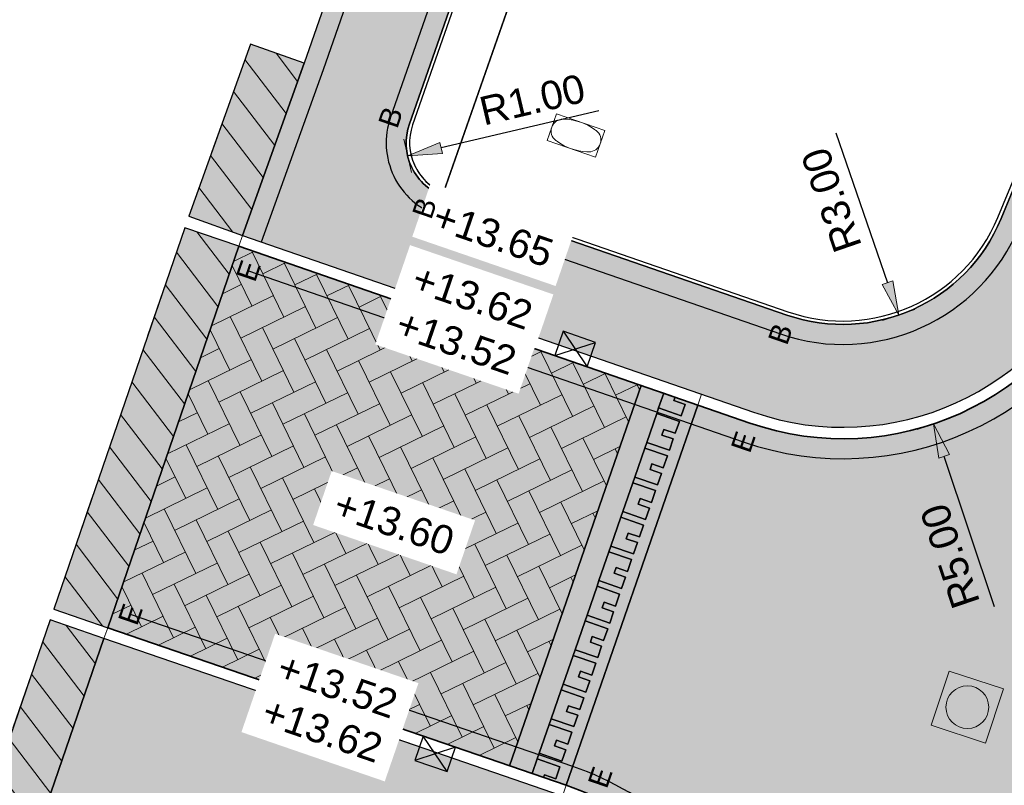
# Model space of a CAD drawing. Header units: metres. Extents: x 131295 to 132236, y 397710 to 398702.
# Tile 88 of 127: x 131598 to 131615, y 398306 to 398319. Entities that reach past the tile are written whole.
import ezdxf
from ezdxf.enums import TextEntityAlignment as Align

# ---------------------------------------------------------------- set-up
doc = ezdxf.new("R2010")
doc.units = ezdxf.units.M
doc.linetypes.add('AL-MATERIAALS', pattern=[2, 1, -1])
doc.layers.get('Defpoints').update_dxf_attribs({"color": 128})
for name, color, linetype, lineweight in [('N-IE-te stellen putdeksel', 190, 'Continuous', 18), ('N-IE-tegel straatpot brandkraan', 190, 'Continuous', 18), ('N-KO-opsluitband 60x200mm', 2, 'Continuous', 25), ('N-KO-opsluitband achterkant', 8, 'Continuous', 5), ('N-KO-tekst banden', 1, 'Continuous', 18), ('N-KO-trottoirband 180-200x250mm', 3, 'Continuous', 35), ('N-KO-trottoirband achterkant', 8, 'Continuous', 5), ('N-RI-trottoirkolk', 7, 'Continuous', 25), ("N-VH-arcering 'MAT' grijs 254", 254, 'Continuous', 18), ('N-VH-arcering herstraten', 1, 'Continuous', 18), ('N-VH-arcering SBS KF keperverband', 8, 'Continuous', 5), ('X-AL-maatvoering', 1, 'Continuous', 18), ('X-AL-materiaalscheiding', 1, 'AL-MATERIAALS', 18), ('X-AL-planhoogte', 190, 'Continuous', 25), ('X-AL-sinusdrempel grijs', 252, 'Continuous', 25), ('X-AL-sinusdrempel wit', 255, 'Continuous', 25), ('X-AL-sinusdrempel zwart', 250, 'Continuous', 25)]:
    doc.layers.add(name, color=color, linetype=linetype, lineweight=lineweight)
doc.layers.add("N-VH-arcering 'MAT' kleur 1 (heiderood)", color=7, linetype='Continuous', lineweight=18, true_color=0xd98c8c)
for name, color, linetype, plot in [('X-AL-contourlijnen', 30, 'Continuous', False), ('X-AL-hulplijn bandenlijnnummers', 30, 'Continuous', False), ('X-AL-hulplijn hoogtetekst', 190, 'Continuous', False)]:
    doc.layers.add(name, color=color, linetype=linetype, plot=plot)
doc.styles.add('CS Annotative', font='arial.ttf')
doc.dimstyles.new('CS Annotative', dxfattribs={"dimtxt": 2.5, "dimasz": 3, "dimexe": 0.18, "dimexo": 0.0625, "dimgap": 1, "dimtad": 1, "dimzin": 0, "dimdsep": 46, "dimtxsty": 'CS Annotative', "dimblk": 'CS Dimensionpijl', "dimcen": 0, "dimse1": 1, "dimse2": 1, "dimclrd": 256, "dimclre": 256, "dimclrt": 2, "dimadec": 0, "dimazin": 0, "dimtm": 1e-09, "dimtfac": 1, "dimtofl": 0, "dimtmove": 1, "dimatfit": 3, "dimfxl": 1, "dimtfillclr": 256, "dimtolj": 1, "dimtzin": 0, "dimarcsym": 0})
pattern_1 = [(307.33, (0, 0), (0.3975780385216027, 0.3032024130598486), [])]

# ---------------------------------------------------------------- blocks, each defined once
blk = doc.blocks.new('*U77')
for p, q in [((-0.636850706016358, 2.628102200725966), (1.408924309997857, -0.5147157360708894)), ((-1.408924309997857, 0.5147157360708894), (2.180997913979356, 1.598670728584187))]:
    blk.add_line(p, q)
blk.add_lwpolyline([(-1.408924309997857, 0.5147157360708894), (1.408924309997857, -0.5147157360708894), (2.180997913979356, 1.598670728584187), (-0.636850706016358, 2.628102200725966)], close=True)
blk = doc.blocks.new('*U78')
for p, q in [((0.641832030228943, -2.626890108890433), (-1.409897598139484, 0.5120437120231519)), ((1.409897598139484, -0.5120437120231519), (-2.177963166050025, -1.602802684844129))]:
    blk.add_line(p, q)
blk.add_lwpolyline([(1.409897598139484, -0.5120437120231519), (-1.409897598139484, 0.5120437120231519), (-2.177963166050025, -1.602802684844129), (0.641832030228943, -2.626890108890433)], close=True)
blk = doc.blocks.new('CS Dimensionpijl')
h = blk.add_hatch(color=256)
h.dxf.hatch_style = 1
h.paths.add_polyline_path([(-1, -0.1666666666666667), (0, 0), (-1, 0.1666666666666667)])
at = {"flags": 128}
blk.add_lwpolyline([(0, 0.5), (0, -0.5)], dxfattribs=at)
blk.add_lwpolyline([(-1, -0.1666666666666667), (0, 0), (-1, 0.1666666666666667)], close=True, dxfattribs=at)
blk = doc.blocks.new('*D192')
at = {"layer": 'Defpoints', "color": 0, "transparency": 16777216}
for p in [(131606.9682650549, 398317.2290511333), (131605.994899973, 398316.9997905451)]:
    blk.add_point(p, dxfattribs=at)
at = {"layer": 'X-AL-maatvoering', "lineweight": -2, "transparency": 16777216}
blk.add_line((131608.3677292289, 398317.5586725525), (131605.6055539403, 398316.9080863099), dxfattribs=at)
at = {"layer": 'X-AL-maatvoering', "lineweight": -2, "transparency": 16777216, "xscale": 0.6000000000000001, "yscale": 0.6000000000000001, "zscale": 0.6000000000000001, "rotation": 193.2535434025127}
blk.add_blockref('CS Dimensionpijl', (131605.0215348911, 398316.770529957), dxfattribs=at)
at = {"layer": 'X-AL-maatvoering', "color": 2, "transparency": 16777216, "insert": (131607.20453327, 398317.7524451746), "char_height": 0.5, "attachment_point": 5, "rotation": 13.253543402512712, "style": 'CS Annotative'}
blk.add_mtext('\\A1;R1.00', dxfattribs=at)
blk = doc.blocks.new('*D302')
at = {"layer": 'Defpoints', "color": 0, "transparency": 16777216}
for p in [(131612.646464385, 398316.8166850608), (131614.2303709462, 398312.0741920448)]:
    blk.add_point(p, dxfattribs=at)
at = {"layer": 'X-AL-maatvoering', "lineweight": -2, "transparency": 16777216}
blk.add_line((131615.2996915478, 398308.8724593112), (131614.4204397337, 398311.505092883), dxfattribs=at)
at = {"layer": 'X-AL-maatvoering', "lineweight": -2, "transparency": 16777216, "xscale": 0.6000000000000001, "yscale": 0.6000000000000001, "zscale": 0.6000000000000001, "rotation": 108.4683835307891}
blk.add_blockref('CS Dimensionpijl', (131614.2303709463, 398312.0741920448), dxfattribs=at)
at = {"layer": 'X-AL-maatvoering', "color": 2, "transparency": 16777216, "insert": (131614.5232614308, 398309.7600002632), "char_height": 0.5, "attachment_point": 5, "rotation": 108.46838353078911, "style": 'CS Annotative'}
blk.add_mtext('\\A1;R5.00', dxfattribs=at)
blk = doc.blocks.new('*D303')
at = {"layer": 'Defpoints', "color": 0, "transparency": 16777216}
for p in [(131612.6442358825, 398316.8174553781), (131613.6230529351, 398313.9816279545)]:
    blk.add_point(p, dxfattribs=at)
at = {"layer": 'X-AL-maatvoering', "lineweight": -2, "transparency": 16777216}
blk.add_line((131612.5216945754, 398317.1724818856), (131613.4272895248, 398314.5487934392), dxfattribs=at)
at = {"layer": 'X-AL-maatvoering', "lineweight": -2, "transparency": 16777216, "xscale": 0.6000000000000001, "yscale": 0.6000000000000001, "zscale": 0.6000000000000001, "rotation": 289.0426778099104}
blk.add_blockref('CS Dimensionpijl', (131613.6230529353, 398313.9816279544), dxfattribs=at)
at = {"layer": 'X-AL-maatvoering', "color": 2, "transparency": 16777216, "insert": (131612.4460778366, 398315.9956173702), "char_height": 0.5, "attachment_point": 5, "rotation": 109.04267780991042, "style": 'CS Annotative'}
blk.add_mtext('\\A1;R3.00', dxfattribs=at)
blk = doc.blocks.new('*U593')
blk.add_lwpolyline([(-0.5058229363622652, -0.08649435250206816), (0.3444334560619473, -0.3803991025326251), (0.5058226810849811, 0.08649440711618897), (-0.3444337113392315, 0.3803991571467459)], close=True)
at = {"extrusion": (0, 0, -1)}
for centre, radius, start, end in [((0.2307471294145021, 0.079761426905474), 0.2056664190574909, 306.635441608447, 91.50157754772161), ((0.3039711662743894, -2.713612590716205), 2.999999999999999, 91.50157754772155, 92.17646565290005), ((-0.2307471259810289, -0.0797614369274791), 0.2056664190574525, 126.6354548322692, 271.5015907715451), ((1.436691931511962, -2.322069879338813), 2.999999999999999, 125.960558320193, 126.6354548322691), ((-1.436691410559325, 2.322070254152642), 3, 305.9605409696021, 306.635441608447), ((-0.2256504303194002, 0.6527990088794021), 0.9376986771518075, 272.1764830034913, 305.9605409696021), ((-0.3039718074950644, 2.713612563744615), 2.999999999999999, 271.5015907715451, 272.1764830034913)]:
    blk.add_arc(centre, radius, start, end, dxfattribs=at)
blk.add_arc((-0.2256504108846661, -0.652798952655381), 0.9376986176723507, 54.03944167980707, 87.82353434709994)
blk = doc.blocks.new('CS te stellen put(deksel)')
at = {"flags": 128}
blk.add_lwpolyline([(-0.5, -0.5), (0.5, -0.5), (0.5, 0.5), (-0.5000000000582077, 0.5), (-0.5, -0.5)], close=True, dxfattribs=at)
blk.add_circle((0.0001273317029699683, 0.0003214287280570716), 0.3749999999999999)

msp = doc.modelspace()

# ---------------------------------------------------------------- hatches: boundary and pattern name
at = {"layer": "N-VH-arcering 'MAT' grijs 254"}
h = msp.add_hatch(color=256, dxfattribs=at)
h.dxf.hatch_style = 1
edge = h.paths.add_edge_path()
edge.add_line((131619.8561252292, 398359.8974519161), (131619.8558766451, 398359.8975373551))
edge.add_line((131619.8558766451, 398359.8975373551), (131621.0225637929, 398363.3032464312))
edge.add_line((131621.0225637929, 398363.3032464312), (131626.7798186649, 398380.2522337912))
edge.add_line((131626.7798186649, 398380.2522337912), (131627.957000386, 398383.7177809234))
edge.add_line((131627.957000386, 398383.7177809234), (131633.8754669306, 398401.1413650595))
edge.add_arc((131634.8223315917, 398400.8197327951), 0.9999999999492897, 70.9935067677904, 161.2383339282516, ccw=False)
edge.add_line((131635.148006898, 398401.7652144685), (131643.3379881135, 398398.9441395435))
edge.add_arc((131643.0123128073, 398397.9986578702), 0.9999999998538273, -18.968002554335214, 70.99350677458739, ccw=False)
edge.add_line((131643.9580130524, 398397.6736178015), (131642.9637126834, 398394.780712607))
edge.add_line((131642.9637126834, 398394.780712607), (131644.3822630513, 398394.2931525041))
edge.add_arc((131644.4797750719, 398394.5768625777), 0.2999999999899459, 251.0319974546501, 341.0319974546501)
edge.add_line((131644.7634851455, 398394.4793505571), (131645.7908390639, 398397.4684246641))
edge.add_arc((131641.2514778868, 398399.0286169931), 4.799999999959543, 341.0319974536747, 430.9951092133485)
edge.add_line((131642.8145924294, 398403.5669727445), (131633.5364040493, 398406.7625951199))
edge.add_line((131633.5364040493, 398406.7625951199), (131632.5232284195, 398403.6896577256))
edge.add_line((131632.5232284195, 398403.6896577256), (131615.90815768, 398354.7759601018))
edge.add_line((131615.90815768, 398354.7759601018), (131603.209008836, 398318.3928728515))
edge.add_line((131603.209008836, 398318.3928728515), (131602.1260561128, 398315.3745583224))
edge.add_line((131602.1260561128, 398315.3745583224), (131611.0783100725, 398312.2800682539))
edge.add_arc((131612.646464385, 398316.8166850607), 4.799999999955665, 250.931471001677, 337.6709640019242)
edge.add_line((131617.0865474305, 398314.9930451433), (131619.0552392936, 398319.7862914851))
edge.add_arc((131600.7398967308, 398327.3088061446), 19.79999999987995, 337.6709640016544, 341.0319974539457)
edge.add_line((131619.4647615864, 398320.8730127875), (131620.2392119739, 398323.1262670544))
edge.add_line((131620.2392119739, 398323.1262670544), (131619.6717918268, 398323.3212910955))
edge.add_line((131619.6717918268, 398323.3212910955), (131619.7367998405, 398323.5104311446))
edge.add_line((131619.7367998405, 398323.5104311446), (131620.2243599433, 398324.9289815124))
edge.add_line((131620.2243599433, 398324.9289815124), (131620.289367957, 398325.1181215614))
edge.add_line((131620.289367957, 398325.1181215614), (131620.8567879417, 398324.9230975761))
edge.add_line((131620.8567879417, 398324.9230975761), (131621.0355601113, 398325.4432325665))
edge.add_arc((131620.7518500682, 398325.5407446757), 0.3000000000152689, 341.0319795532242, 431.0319974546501)
edge.add_line((131620.8493620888, 398325.8244547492), (131615.808779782, 398327.5569183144))
edge.add_line((131615.808779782, 398327.5569183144), (131609.4006315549, 398329.759418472))
edge.add_line((131609.4006315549, 398329.759418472), (131613.6517813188, 398341.9389711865))
edge.add_line((131613.6517813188, 398341.9389711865), (131614.8579768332, 398345.394723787))
edge.add_line((131614.8579768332, 398345.394723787), (131619.8561252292, 398359.8974519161))
edge = h.paths.add_edge_path(flags=16)
edge.add_line((131608.1134335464, 398326.0774237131), (131617.2173075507, 398322.9483943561))
edge.add_arc((131616.8922674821, 398322.0026941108), 1.000000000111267, -18.9680025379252, 71.03199745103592, ccw=False)
edge.add_line((131617.8379677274, 398321.6776540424), (131617.6976444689, 398321.2693851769))
edge.add_arc((131606.6577474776, 398324.9604378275), 11.64058397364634, 336.16956927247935, 341.51328063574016, ccw=False)
edge.add_line((131617.3059159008, 398320.2572788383), (131615.4160485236, 398315.6698253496))
edge.add_arc((131612.6442358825, 398316.8174553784), 3.000000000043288, 250.931471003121, 337.50868758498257, ccw=False)
edge.add_line((131611.6641394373, 398313.982069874), (131605.6682011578, 398316.0546620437))
edge.add_arc((131605.994899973, 398316.9997905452), 1.000000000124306, 160.7050349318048, 250.9314709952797, ccw=False)
edge.add_line((131605.0510699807, 398317.3302219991), (131608.1134335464, 398326.0774237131))
h = msp.add_hatch(color=256, dxfattribs=at)
h.dxf.hatch_style = 1
h.paths.add_polyline_path([(131603.209008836, 398318.3928728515), (131602.2662964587, 398318.7265076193), (131601.1848074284, 398315.7122725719), (131602.1260561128, 398315.3745583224)])
h = msp.add_hatch(color=256, dxfattribs=at)
h.dxf.hatch_style = 1
h.paths.add_polyline_path([(131599.7013820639, 398308.3168400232), (131598.7556358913, 398308.6417464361), (131597.5637739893, 398305.172443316), (131598.5095201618, 398304.8475369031)])
h = msp.add_hatch(color=256, dxfattribs=at)
h.dxf.hatch_style = 1
edge = h.paths.add_edge_path()
edge.add_line((131604.2964276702, 398306.7382348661), (131599.7013820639, 398308.3168400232))
edge.add_line((131599.7013820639, 398308.3168400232), (131598.5095201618, 398304.8475369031))
edge.add_line((131598.5095201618, 398304.8475369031), (131600.8592730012, 398304.0402909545))
edge.add_line((131600.8592730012, 398304.0402909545), (131601.9276817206, 398303.5853646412))
edge.add_line((131601.9276817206, 398303.5853646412), (131602.5092263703, 398303.1823472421))
edge.add_line((131602.5092263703, 398303.1823472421), (131602.9440610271, 398302.8810016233))
edge.add_line((131602.9440610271, 398302.8810016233), (131603.3288995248, 398302.5057060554))
edge.add_line((131603.3288995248, 398302.5057060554), (131603.7918423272, 398302.0542429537))
edge.add_line((131603.7918423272, 398302.0542429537), (131604.2989439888, 398300.9260825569))
edge.add_line((131604.2989439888, 398300.9260825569), (131604.6015121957, 398299.7532691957))
edge.add_line((131604.6015121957, 398299.7532691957), (131604.4016105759, 398298.339342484))
edge.add_line((131604.4016105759, 398298.339342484), (131604.3989014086, 398298.3281176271))
edge.add_line((131604.3989014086, 398298.3281176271), (131580.9204563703, 398230.4919083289))
edge.add_arc((131579.9754560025, 398230.8189775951), 1.000000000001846, 251.0015136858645, 340.9090119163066, ccw=False)
edge.add_line((131579.6499128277, 398229.8734504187), (131574.3583023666, 398231.6953416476))
edge.add_line((131574.3583023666, 398231.6953416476), (131573.771636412, 398229.9936296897))
edge.add_line((131573.771636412, 398229.9936296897), (131579.8578113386, 398227.8981714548))
edge.add_arc((131581.4204185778, 398232.4367019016), 4.800000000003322, 251.0015136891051, 340.9860701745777)
edge.add_line((131585.9585276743, 398230.8728714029), (131587.4947929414, 398235.3309884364))
edge.add_arc((131587.2111611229, 398235.4287278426), 0.2999999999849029, 340.9860701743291, 430.9860701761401)
edge.add_line((131587.3089005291, 398235.7123596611), (131585.7016535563, 398236.2662162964))
edge.add_line((131585.7016535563, 398236.2662162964), (131587.7668331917, 398242.2591998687))
edge.add_line((131587.7668331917, 398242.2591998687), (131586.1403843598, 398242.8221217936))
edge.add_line((131586.1403843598, 398242.8221217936), (131587.1612208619, 398245.7716220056))
edge.add_line((131587.1612208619, 398245.7716220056), (131588.7837028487, 398245.2100730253))
edge.add_line((131588.7837028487, 398245.2100730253), (131592.7845025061, 398256.8200686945))
edge.add_line((131592.7845025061, 398256.8200686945), (131591.1776277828, 398257.3762159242))
edge.add_line((131591.1776277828, 398257.3762159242), (131592.1253464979, 398260.114457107))
edge.add_line((131592.1253464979, 398260.114457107), (131593.5395382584, 398259.6249983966))
edge.add_line((131593.5395382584, 398259.6249983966), (131593.6828893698, 398260.0409916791))
edge.add_line((131593.6828893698, 398260.0409916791), (131593.9652386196, 398260.8603462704))
edge.add_arc((131613.2522022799, 398254.2140666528), 20.39999999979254, 155.9860701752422, 160.9860701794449, ccw=False)
edge.add_line((131594.6178927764, 398262.5160248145), (131597.3099115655, 398268.558444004))
edge.add_line((131597.3099115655, 398268.558444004), (131596.1397899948, 398268.9616674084))
edge.add_line((131596.1397899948, 398268.9616674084), (131596.798361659, 398270.8644767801))
edge.add_line((131596.798361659, 398270.8644767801), (131595.9478613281, 398271.1588391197))
edge.add_line((131595.9478613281, 398271.1588391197), (131596.9290691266, 398273.9938402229))
edge.add_line((131596.9290691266, 398273.9938402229), (131597.7795694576, 398273.6994778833))
edge.add_line((131597.7795694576, 398273.6994778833), (131599.3302566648, 398278.1798743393))
edge.add_line((131599.3302566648, 398278.1798743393), (131599.7227401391, 398279.3138758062))
edge.add_line((131599.7227401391, 398279.3138758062), (131600.9575696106, 398282.8816653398))
edge.add_line((131600.9575696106, 398282.8816653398), (131600.1070692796, 398283.1760276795))
edge.add_line((131600.1070692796, 398283.1760276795), (131601.0882770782, 398286.0110287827))
edge.add_line((131601.0882770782, 398286.0110287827), (131601.9387774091, 398285.7166664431))
edge.add_line((131601.9387774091, 398285.7166664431), (131602.9280215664, 398288.5748869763))
edge.add_line((131602.9280215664, 398288.5748869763), (131603.3205050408, 398289.7088884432))
edge.add_line((131603.3205050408, 398289.7088884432), (131605.069945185, 398294.7635412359))
edge.add_line((131605.069945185, 398294.7635412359), (131604.219444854, 398295.0579035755))
edge.add_line((131604.219444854, 398295.0579035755), (131606.351309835, 398301.2174954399))
edge.add_arc((131607.2963102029, 398300.8904261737), 1.000000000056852, 70.90901191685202, 160.9090119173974, ccw=False)
edge.add_line((131607.6233794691, 398301.8354265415), (131610.9632836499, 398300.6794693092))
edge.add_arc((131606.1751964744, 398301.0174355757), 4.799999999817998, 355.9624841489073, 417.0169130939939)
edge.add_arc((131606.1751959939, 398301.0174347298), 4.800000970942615, 57.01691377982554, 71.04461871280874)
edge.add_line((131607.7343886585, 398305.5571403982), (131604.2964276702, 398306.7382348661))
at = {"layer": "N-VH-arcering 'MAT' kleur 1 (heiderood)"}
h = msp.add_hatch(color=256, dxfattribs=at)
h.dxf.hatch_style = 1
edge = h.paths.add_edge_path()
edge.add_arc((131626.8266914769, 398311.8603260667), 4.999999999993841, 157.670963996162, 251.1402723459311, ccw=False)
edge.add_line((131622.2016049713, 398313.7599509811), (131617.5765184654, 398315.659575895))
edge.add_line((131617.5765184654, 398315.659575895), (131617.2715508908, 398314.9170601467))
edge.add_arc((131612.646464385, 398316.8166850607), 4.999999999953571, 250.9314710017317, 337.67096400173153, ccw=False)
edge.add_line((131611.0129703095, 398312.0910425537), (131610.1018070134, 398312.4060007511))
edge.add_line((131610.1018070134, 398312.4060007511), (131607.7997285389, 398305.7461664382))
edge.add_arc((131606.1751964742, 398301.0174355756), 4.999999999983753, -22.27249241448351, 71.04009485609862, ccw=False)
edge.add_line((131610.8021554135, 398299.1223759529), (131610.6598555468, 398298.7718452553))
edge.add_line((131610.6598555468, 398298.7718452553), (131615.2720974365, 398296.8443582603))
edge.add_line((131615.2720974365, 398296.8443582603), (131615.7638646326, 398298.0444903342))
edge.add_arc((131620.3905123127, 398296.148670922), 4.999999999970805, 70.98752159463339, 157.7180987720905, ccw=False)
edge.add_line((131622.0193826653, 398300.8759091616), (131622.9458746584, 398300.5566666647))
edge.add_line((131622.9458746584, 398300.5566666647), (131625.2104297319, 398307.1287620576))
h = msp.add_hatch(color=256, dxfattribs=at)
h.dxf.hatch_style = 1
h.paths.add_polyline_path([(131602.061047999, 398315.1854179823), (131601.1153018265, 398315.5103243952), (131598.8206171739, 398308.8308956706), (131599.7663633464, 398308.5059892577)])
h = msp.add_hatch(color=256, dxfattribs=at)
h.dxf.hatch_style = 1
h.paths.add_polyline_path([(131609.1094220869, 398312.749034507), (131602.061047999, 398315.1854179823), (131599.7663633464, 398308.5059892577), (131606.8066932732, 398306.0873187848)])
at = {"layer": 'N-VH-arcering herstraten'}
h = msp.add_hatch(dxfattribs=at)
h.set_pattern_fill('CS-HERSTRATEN', color=256, angle=262.33)
h.set_pattern_definition(pattern_1)
h.paths.add_polyline_path([(131603.209008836, 398318.3928728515), (131602.2662964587, 398318.7265076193), (131601.1848074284, 398315.7122725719), (131602.1260561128, 398315.3745583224)])
h = msp.add_hatch(dxfattribs=at)
h.set_pattern_fill('CS-HERSTRATEN', color=256, angle=262.33)
h.set_pattern_definition(pattern_1)
h.paths.add_polyline_path([(131602.061047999, 398315.1854179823), (131601.1153018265, 398315.5103243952), (131598.8206171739, 398308.8308956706), (131599.7663633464, 398308.5059892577)])
h = msp.add_hatch(dxfattribs=at)
h.set_pattern_fill('CS-HERSTRATEN', color=256, angle=262.33)
h.set_pattern_definition(pattern_1)
h.paths.add_polyline_path([(131599.7013820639, 398308.3168400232), (131598.7556358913, 398308.6417464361), (131597.5637739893, 398305.172443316), (131598.5095201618, 398304.8475369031)])
at = {"layer": 'N-VH-arcering SBS KF keperverband'}
h = msp.add_hatch(dxfattribs=at)
h.set_pattern_fill('CS-KF KEPERV', color=256, scale=20)
h.set_pattern_definition([(116.018774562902, (26375.62930064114, 79453.50666762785), (-0.5616727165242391, 0.1931935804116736), [1.26, -0.42]), (206.018774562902, (26375.44506107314, 79453.8841007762), (0.561672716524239, -0.1931935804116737), [1.26, -0.42])])
h.paths.add_polyline_path([(131609.1094220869, 398312.749034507), (131602.061047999, 398315.1854179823), (131599.7663633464, 398308.5059892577), (131606.8066932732, 398306.0873187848)])
at = {"layer": 'X-AL-sinusdrempel grijs'}
msp.add_hatch(color=256, dxfattribs=at).paths.add_polyline_path([(131608.7560552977, 398310.441168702), (131608.7903586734, 398310.5404071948), (131608.9651425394, 398311.046050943), (131608.999445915, 398311.1452894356), (131609.174229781, 398311.6509331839), (131609.2085331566, 398311.7501716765), (131609.3833170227, 398312.2558154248), (131609.4176203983, 398312.3550539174), (131609.5063760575, 398312.6118210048), (131609.109422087, 398312.7490345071), (131606.8066932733, 398306.0873187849), (131607.2039073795, 398305.9508578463), (131607.2924446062, 398306.2069930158), (131607.3267479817, 398306.3062315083), (131607.5015318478, 398306.8118752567), (131607.5358352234, 398306.9111137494), (131607.7106190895, 398307.4167574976), (131607.7449224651, 398307.5159959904), (131607.9197063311, 398308.0216397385), (131607.9540097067, 398308.1208782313), (131608.1287935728, 398308.6265219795), (131608.1630969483, 398308.7257604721), (131608.3378808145, 398309.2314042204), (131608.3721841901, 398309.3306427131), (131608.5469680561, 398309.8362864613), (131608.5812714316, 398309.9355249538)])
at = {"layer": 'X-AL-sinusdrempel wit'}
msp.add_hatch(color=256, dxfattribs=at).paths.add_polyline_path([(131610.1018070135, 398312.4060007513), (131609.7048530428, 398312.5432142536), (131609.6847041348, 398312.4849241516), (131609.8831811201, 398312.4163174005), (131609.8145743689, 398312.2178404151), (131609.4176203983, 398312.3550539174), (131609.3833170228, 398312.2558154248), (131609.7802709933, 398312.1186019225), (131609.7083972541, 398311.9106736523), (131609.5099202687, 398311.9792804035), (131609.4756168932, 398311.8800419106), (131609.6740938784, 398311.8114351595), (131609.6054871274, 398311.6129581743), (131609.2085331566, 398311.7501716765), (131609.1742297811, 398311.6509331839), (131609.5711837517, 398311.5137196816), (131609.4993100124, 398311.3057914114), (131609.3008330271, 398311.3743981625), (131609.2665296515, 398311.2751596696), (131609.4650066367, 398311.2065529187), (131609.3963998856, 398311.0080759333), (131608.999445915, 398311.1452894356), (131608.9651425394, 398311.046050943), (131609.36209651, 398310.9088374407), (131609.2902227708, 398310.7009091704), (131609.0917457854, 398310.7695159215), (131609.0574424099, 398310.6702774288), (131609.2559193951, 398310.6016706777), (131609.1873126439, 398310.4031936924), (131608.7903586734, 398310.5404071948), (131608.7560552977, 398310.441168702), (131609.1530092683, 398310.3039551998), (131609.0811355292, 398310.0960269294), (131608.8826585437, 398310.1646336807), (131608.8483551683, 398310.0653951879), (131609.0468321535, 398309.9967884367), (131608.9782254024, 398309.7983114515), (131608.5812714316, 398309.9355249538), (131608.5469680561, 398309.8362864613), (131608.9439220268, 398309.6990729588), (131608.8720482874, 398309.4911446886), (131608.6735713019, 398309.55975144), (131608.6392679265, 398309.4605129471), (131608.8377449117, 398309.3919061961), (131608.7691381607, 398309.1934292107), (131608.3721841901, 398309.3306427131), (131608.3378808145, 398309.2314042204), (131608.7348347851, 398309.0941907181), (131608.6629610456, 398308.8862624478), (131608.4644840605, 398308.9548691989), (131608.4301806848, 398308.8556307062), (131608.6286576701, 398308.7870239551), (131608.560050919, 398308.5885469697), (131608.1630969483, 398308.7257604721), (131608.1287935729, 398308.6265219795), (131608.5257475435, 398308.4893084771), (131608.453873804, 398308.2813802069), (131608.2553968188, 398308.3499869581), (131608.2210934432, 398308.2507484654), (131608.4195704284, 398308.1821417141), (131608.3509636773, 398307.9836647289), (131607.9540097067, 398308.1208782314), (131607.9197063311, 398308.0216397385), (131608.3166603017, 398307.8844262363), (131608.2447865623, 398307.6764979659), (131608.0463095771, 398307.7451047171), (131608.0120062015, 398307.6458662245), (131608.2104831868, 398307.5772594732), (131608.1418764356, 398307.378782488), (131607.7449224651, 398307.5159959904), (131607.7106190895, 398307.4167574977), (131608.1075730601, 398307.2795439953), (131608.0356993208, 398307.0716157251), (131607.8372223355, 398307.1402224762), (131607.8029189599, 398307.0409839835), (131608.0013959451, 398306.9723772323), (131607.932789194, 398306.773900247), (131607.5358352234, 398306.9111137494), (131607.5015318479, 398306.8118752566), (131607.8984858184, 398306.6746617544), (131607.8266120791, 398306.4667334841), (131607.6281350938, 398306.5353402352), (131607.5938317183, 398306.4361017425), (131607.7923087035, 398306.3674949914), (131607.7237019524, 398306.1690180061), (131607.3267479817, 398306.3062315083), (131607.2924446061, 398306.2069930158), (131607.6893985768, 398306.0697795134), (131607.6175248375, 398305.8618512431), (131607.4190478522, 398305.9304579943), (131607.4025144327, 398305.8826273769), (131607.799728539, 398305.7461664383)])
at = {"layer": 'X-AL-sinusdrempel zwart'}
for points in [[(131609.8831811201, 398312.4163174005), (131609.6847041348, 398312.4849241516), (131609.7048530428, 398312.5432142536), (131609.5063760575, 398312.6118210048), (131609.4176203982, 398312.3550539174), (131609.8145743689, 398312.2178404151)], [(131609.6054871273, 398311.6129581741), (131609.6740938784, 398311.8114351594), (131609.4756168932, 398311.8800419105), (131609.5099202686, 398311.9792804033), (131609.708397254, 398311.9106736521), (131609.7802709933, 398312.1186019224), (131609.3833170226, 398312.2558154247), (131609.2085331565, 398311.7501716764)], [(131609.3963998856, 398311.0080759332), (131609.4650066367, 398311.2065529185), (131609.2665296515, 398311.2751596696), (131609.300833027, 398311.3743981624), (131609.4993100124, 398311.3057914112), (131609.5711837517, 398311.5137196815), (131609.174229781, 398311.6509331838), (131608.9994459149, 398311.1452894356)], [(131609.1873126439, 398310.4031936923), (131609.255919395, 398310.6016706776), (131609.0574424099, 398310.6702774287), (131609.0917457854, 398310.7695159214), (131609.2902227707, 398310.7009091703), (131609.3620965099, 398310.9088374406), (131608.9651425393, 398311.0460509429), (131608.7903586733, 398310.5404071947)], [(131608.9782254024, 398309.7983114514), (131609.0468321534, 398309.9967884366), (131608.8483551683, 398310.0653951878), (131608.8826585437, 398310.1646336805), (131609.0811355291, 398310.0960269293), (131609.1530092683, 398310.3039551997), (131608.7560552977, 398310.4411687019), (131608.5812714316, 398309.9355249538)], [(131608.7691381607, 398309.1934292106), (131608.8377449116, 398309.391906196), (131608.6392679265, 398309.460512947), (131608.6735713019, 398309.5597514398), (131608.8720482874, 398309.4911446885), (131608.9439220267, 398309.6990729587), (131608.546968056, 398309.8362864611), (131608.37218419, 398309.3306427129)], [(131608.5600509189, 398308.5885469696), (131608.6286576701, 398308.787023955), (131608.4301806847, 398308.8556307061), (131608.4644840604, 398308.9548691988), (131608.6629610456, 398308.8862624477), (131608.734834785, 398309.094190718), (131608.3378808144, 398309.2314042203), (131608.1630969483, 398308.725760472)], [(131608.3509636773, 398307.9836647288), (131608.4195704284, 398308.182141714), (131608.2210934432, 398308.2507484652), (131608.2553968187, 398308.3499869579), (131608.4538738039, 398308.2813802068), (131608.5257475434, 398308.4893084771), (131608.1287935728, 398308.6265219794), (131607.9540097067, 398308.1208782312)], [(131608.1418764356, 398307.3787824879), (131608.2104831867, 398307.5772594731), (131608.0120062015, 398307.6458662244), (131608.0463095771, 398307.745104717), (131608.2447865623, 398307.6764979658), (131608.3166603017, 398307.8844262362), (131607.9197063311, 398308.0216397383), (131607.7449224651, 398307.5159959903)], [(131607.932789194, 398306.7739002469), (131608.0013959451, 398306.9723772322), (131607.8029189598, 398307.0409839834), (131607.8372223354, 398307.1402224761), (131608.0356993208, 398307.0716157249), (131608.10757306, 398307.2795439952), (131607.7106190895, 398307.4167574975), (131607.5358352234, 398306.9111137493)], [(131607.7237019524, 398306.169018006), (131607.7923087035, 398306.3674949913), (131607.5938317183, 398306.4361017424), (131607.6281350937, 398306.5353402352), (131607.8266120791, 398306.466733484), (131607.8984858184, 398306.6746617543), (131607.5015318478, 398306.8118752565), (131607.3267479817, 398306.3062315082)], [(131607.6893985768, 398306.0697795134), (131607.2924446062, 398306.2069930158), (131607.2039073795, 398305.9508578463), (131607.4025144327, 398305.8826273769), (131607.4190478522, 398305.9304579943), (131607.6175248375, 398305.8618512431)]]:
    msp.add_hatch(color=256, dxfattribs=at).paths.add_polyline_path(points)

# ---------------------------------------------------------------- linework, layer by layer
at = {"layer": 'N-KO-opsluitband 60x200mm', "flags": 128}
msp.add_lwpolyline([(131608.1134335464, 398326.0774237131), (131605.0510699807, 398317.3302219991, 0.4153715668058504), (131605.6682011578, 398316.0546620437), (131611.6641394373, 398313.982069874, 0.3968227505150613), (131615.4160485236, 398315.6698253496), (131617.3059159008, 398320.2343262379, 0.01537455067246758), (131617.6976444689, 398321.2693851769), (131617.8379677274, 398321.6776540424, 0.4142135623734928), (131617.2173075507, 398322.9483943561)], format="xyb", close=True, dxfattribs=at)
at = {"layer": 'N-KO-opsluitband achterkant', "flags": 128}
msp.add_lwpolyline([(131608.1503502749, 398326.0012902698), (131605.1076997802, 398317.3103961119, 0.415371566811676), (131605.6878030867, 398316.1113697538), (131611.6837413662, 398314.0387775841, 0.3968227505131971), (131615.3606122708, 398315.6927779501), (131617.250479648, 398320.2572788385, 0.01537455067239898), (131617.6409024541, 398321.2888875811), (131617.7812257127, 398321.6971564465, 0.4142135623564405), (131617.1978051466, 398322.8916523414)], format="xyb", close=True, dxfattribs=at)
at = {"layer": 'N-KO-trottoirband 180-200x250mm'}
for points in [[(131602.061047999, 398315.1854179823), (131611.0129703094, 398312.0910425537, 0.3976425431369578), (131617.2715508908, 398314.9170601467), (131619.2402427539, 398319.7103064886, 0.01466632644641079), (131619.6539016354, 398320.8080047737), (131620.4283520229, 398323.0612590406)], [(131608.019691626, 398296.7100056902), (131609.1543731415, 398296.3194959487, 0.4106412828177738), (131609.7878472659, 398296.6238062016), (131610.8021554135, 398299.1223759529, 0.4312505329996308), (131607.7997285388, 398305.7461664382), (131599.7663633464, 398308.5059892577)]]:
    msp.add_lwpolyline(points, format="xyb", dxfattribs=at)
at = {"layer": 'N-KO-trottoirband achterkant'}
for points in [[(131602.061047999, 398315.1854179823), (131602.1260561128, 398315.3745583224), (131611.0783100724, 398312.280068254, 0.3976425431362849), (131617.0865474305, 398314.9930451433), (131619.0552392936, 398319.7862914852, 0.01466632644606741), (131619.4647615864, 398320.8730127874), (131620.2392119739, 398323.1262670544)], [(131608.0847765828, 398296.8991192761), (131609.2194580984, 398296.5086095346, 0.4142135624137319), (131609.6007559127, 398296.6946524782), (131610.61696081, 398299.1978945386, 0.4312694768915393), (131607.7347472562, 398305.5570172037), (131599.7013820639, 398308.3168400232), (131599.7663633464, 398308.5059892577)]]:
    msp.add_lwpolyline(points, format="xyb", dxfattribs=at)
at = {"layer": 'N-KO-trottoirband achterkant', "ltscale": 2, "flags": 128}
for points in [[(131610.1018070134, 398312.4060007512), (131610.1671467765, 398312.5950264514)], [(131607.7997285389, 398305.7461664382), (131607.7343886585, 398305.5571403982)]]:
    msp.add_lwpolyline(points, dxfattribs=at)
at = {"layer": 'X-AL-contourlijnen', "flags": 128}
for points in [[(131615.90815768, 398354.7759601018), (131603.209008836, 398318.3928728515), (131602.1260561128, 398315.3745583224), (131611.0783100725, 398312.2800682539, 0.3976425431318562), (131617.0865474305, 398314.9930451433), (131619.0552392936, 398319.7862914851, 0.01466632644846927)], [(131604.219444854, 398295.0579035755), (131606.351309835, 398301.2174954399, -0.4142135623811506), (131607.6233794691, 398301.8354265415), (131610.9632836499, 398300.6794693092, 0.2728864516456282), (131608.7882754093, 398305.0438258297, 0.06128395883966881), (131607.7343886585, 398305.5571403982), (131604.2964276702, 398306.7382348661), (131599.7013820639, 398308.3168400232), (131598.5095201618, 398304.8475369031), (131600.8592730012, 398304.0402909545), (131601.9276817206, 398303.5853646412), (131602.5092263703, 398303.1823472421), (131602.9440610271, 398302.8810016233), (131603.3288995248, 398302.5057060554), (131603.7918423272, 398302.0542429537), (131604.2989439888, 398300.9260825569), (131604.6015121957, 398299.7532691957), (131604.4016105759, 398298.339342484)]]:
    msp.add_lwpolyline(points, format="xyb", dxfattribs=at)
for points in [[(131608.1134335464, 398326.0774237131), (131617.2173075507, 398322.9483943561, -0.4142135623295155), (131617.8379677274, 398321.6776540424), (131617.6976444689, 398321.2693851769, -0.0233205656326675), (131617.3059159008, 398320.2572788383), (131615.4160485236, 398315.6698253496, -0.396822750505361), (131611.6641394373, 398313.982069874), (131605.6682011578, 398316.0546620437, -0.4153715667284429), (131605.0510699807, 398317.3302219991)], [(131609.0033602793, 398325.7081081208), (131608.1503502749, 398326.0012902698), (131605.1076997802, 398317.3103961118, 0.4018173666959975), (131605.6468732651, 398316.12659102)], [(131617.2504796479, 398320.2572788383, 0.01537455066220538), (131617.6409024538, 398321.2888875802), (131617.7812257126, 398321.6971564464, 0.4142135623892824), (131617.1978051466, 398322.8916523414), (131609.0033602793, 398325.7081081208), (131605.6468732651, 398316.12659102, 0.01161552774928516), (131605.6878030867, 398316.1113697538), (131611.6837413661, 398314.0387775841, 0.3968227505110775), (131615.3606122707, 398315.6927779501)], [(131625.2104297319, 398307.1287620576, -0.4320617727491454), (131622.2016049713, 398313.7599509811), (131617.5765184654, 398315.659575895), (131617.2715508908, 398314.9170601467, -0.3976425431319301), (131611.0129703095, 398312.0910425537), (131610.1018070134, 398312.4060007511), (131607.7997285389, 398305.7461664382, -0.4312505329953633), (131610.8021554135, 398299.1223759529), (131610.6598555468, 398298.7718452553), (131615.2720974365, 398296.8443582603), (131615.7638646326, 398298.0444903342, -0.3975974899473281), (131622.0193826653, 398300.8759091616), (131622.9458746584, 398300.5566666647)]]:
    msp.add_lwpolyline(points, format="xyb", close=True, dxfattribs=at)
for points in [[(131603.209008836, 398318.3928728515), (131602.2662964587, 398318.7265076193), (131601.1848074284, 398315.7122725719), (131602.1260561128, 398315.3745583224)], [(131602.061047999, 398315.1854179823), (131601.1153018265, 398315.5103243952), (131598.8206171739, 398308.8308956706), (131599.7663633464, 398308.5059892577)], [(131609.1094220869, 398312.749034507), (131602.061047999, 398315.1854179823), (131599.7663633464, 398308.5059892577), (131606.8066932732, 398306.0873187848)], [(131608.7560552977, 398310.441168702), (131608.7903586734, 398310.5404071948), (131608.9651425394, 398311.046050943), (131608.999445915, 398311.1452894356), (131609.174229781, 398311.6509331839), (131609.2085331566, 398311.7501716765), (131609.3833170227, 398312.2558154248), (131609.4176203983, 398312.3550539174), (131609.5063760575, 398312.6118210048), (131609.109422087, 398312.7490345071), (131606.8066932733, 398306.0873187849), (131607.2039073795, 398305.9508578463), (131607.2924446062, 398306.2069930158), (131607.3267479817, 398306.3062315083), (131607.5015318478, 398306.8118752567), (131607.5358352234, 398306.9111137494), (131607.7106190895, 398307.4167574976), (131607.7449224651, 398307.5159959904), (131607.9197063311, 398308.0216397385), (131607.9540097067, 398308.1208782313), (131608.1287935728, 398308.6265219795), (131608.1630969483, 398308.7257604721), (131608.3378808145, 398309.2314042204), (131608.3721841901, 398309.3306427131), (131608.5469680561, 398309.8362864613), (131608.5812714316, 398309.9355249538)], [(131610.1018070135, 398312.4060007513), (131609.7048530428, 398312.5432142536), (131609.6847041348, 398312.4849241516), (131609.8831811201, 398312.4163174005), (131609.8145743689, 398312.2178404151), (131609.4176203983, 398312.3550539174), (131609.3833170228, 398312.2558154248), (131609.7802709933, 398312.1186019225), (131609.7083972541, 398311.9106736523), (131609.5099202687, 398311.9792804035), (131609.4756168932, 398311.8800419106), (131609.6740938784, 398311.8114351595), (131609.6054871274, 398311.6129581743), (131609.2085331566, 398311.7501716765), (131609.1742297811, 398311.6509331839), (131609.5711837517, 398311.5137196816), (131609.4993100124, 398311.3057914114), (131609.3008330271, 398311.3743981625), (131609.2665296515, 398311.2751596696), (131609.4650066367, 398311.2065529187), (131609.3963998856, 398311.0080759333), (131608.999445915, 398311.1452894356), (131608.9651425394, 398311.046050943), (131609.36209651, 398310.9088374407), (131609.2902227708, 398310.7009091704), (131609.0917457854, 398310.7695159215), (131609.0574424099, 398310.6702774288), (131609.2559193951, 398310.6016706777), (131609.1873126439, 398310.4031936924), (131608.7903586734, 398310.5404071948), (131608.7560552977, 398310.441168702), (131609.1530092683, 398310.3039551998), (131609.0811355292, 398310.0960269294), (131608.8826585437, 398310.1646336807), (131608.8483551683, 398310.0653951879), (131609.0468321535, 398309.9967884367), (131608.9782254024, 398309.7983114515), (131608.5812714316, 398309.9355249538), (131608.5469680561, 398309.8362864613), (131608.9439220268, 398309.6990729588), (131608.8720482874, 398309.4911446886), (131608.6735713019, 398309.55975144), (131608.6392679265, 398309.4605129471), (131608.8377449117, 398309.3919061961), (131608.7691381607, 398309.1934292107), (131608.3721841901, 398309.3306427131), (131608.3378808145, 398309.2314042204), (131608.7348347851, 398309.0941907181), (131608.6629610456, 398308.8862624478), (131608.4644840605, 398308.9548691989), (131608.4301806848, 398308.8556307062), (131608.6286576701, 398308.7870239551), (131608.560050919, 398308.5885469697), (131608.1630969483, 398308.7257604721), (131608.1287935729, 398308.6265219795), (131608.5257475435, 398308.4893084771), (131608.453873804, 398308.2813802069), (131608.2553968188, 398308.3499869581), (131608.2210934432, 398308.2507484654), (131608.4195704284, 398308.1821417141), (131608.3509636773, 398307.9836647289), (131607.9540097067, 398308.1208782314), (131607.9197063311, 398308.0216397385), (131608.3166603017, 398307.8844262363), (131608.2447865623, 398307.6764979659), (131608.0463095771, 398307.7451047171), (131608.0120062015, 398307.6458662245), (131608.2104831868, 398307.5772594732), (131608.1418764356, 398307.378782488), (131607.7449224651, 398307.5159959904), (131607.7106190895, 398307.4167574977), (131608.1075730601, 398307.2795439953), (131608.0356993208, 398307.0716157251), (131607.8372223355, 398307.1402224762), (131607.8029189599, 398307.0409839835), (131608.0013959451, 398306.9723772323), (131607.932789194, 398306.773900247), (131607.5358352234, 398306.9111137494), (131607.5015318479, 398306.8118752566), (131607.8984858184, 398306.6746617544), (131607.8266120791, 398306.4667334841), (131607.6281350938, 398306.5353402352), (131607.5938317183, 398306.4361017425), (131607.7923087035, 398306.3674949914), (131607.7237019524, 398306.1690180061), (131607.3267479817, 398306.3062315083), (131607.2924446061, 398306.2069930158), (131607.6893985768, 398306.0697795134), (131607.6175248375, 398305.8618512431), (131607.4190478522, 398305.9304579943), (131607.4025144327, 398305.8826273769), (131607.799728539, 398305.7461664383)], [(131609.8831811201, 398312.4163174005), (131609.6847041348, 398312.4849241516), (131609.7048530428, 398312.5432142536), (131609.5063760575, 398312.6118210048), (131609.4176203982, 398312.3550539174), (131609.8145743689, 398312.2178404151)], [(131609.6054871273, 398311.6129581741), (131609.6740938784, 398311.8114351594), (131609.4756168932, 398311.8800419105), (131609.5099202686, 398311.9792804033), (131609.708397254, 398311.9106736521), (131609.7802709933, 398312.1186019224), (131609.3833170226, 398312.2558154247), (131609.2085331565, 398311.7501716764)], [(131609.3963998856, 398311.0080759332), (131609.4650066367, 398311.2065529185), (131609.2665296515, 398311.2751596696), (131609.300833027, 398311.3743981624), (131609.4993100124, 398311.3057914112), (131609.5711837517, 398311.5137196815), (131609.174229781, 398311.6509331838), (131608.9994459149, 398311.1452894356)], [(131609.1873126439, 398310.4031936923), (131609.255919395, 398310.6016706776), (131609.0574424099, 398310.6702774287), (131609.0917457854, 398310.7695159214), (131609.2902227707, 398310.7009091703), (131609.3620965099, 398310.9088374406), (131608.9651425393, 398311.0460509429), (131608.7903586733, 398310.5404071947)], [(131608.9782254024, 398309.7983114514), (131609.0468321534, 398309.9967884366), (131608.8483551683, 398310.0653951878), (131608.8826585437, 398310.1646336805), (131609.0811355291, 398310.0960269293), (131609.1530092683, 398310.3039551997), (131608.7560552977, 398310.4411687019), (131608.5812714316, 398309.9355249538)], [(131608.7691381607, 398309.1934292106), (131608.8377449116, 398309.391906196), (131608.6392679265, 398309.460512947), (131608.6735713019, 398309.5597514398), (131608.8720482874, 398309.4911446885), (131608.9439220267, 398309.6990729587), (131608.546968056, 398309.8362864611), (131608.37218419, 398309.3306427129)], [(131608.5600509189, 398308.5885469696), (131608.6286576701, 398308.787023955), (131608.4301806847, 398308.8556307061), (131608.4644840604, 398308.9548691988), (131608.6629610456, 398308.8862624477), (131608.734834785, 398309.094190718), (131608.3378808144, 398309.2314042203), (131608.1630969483, 398308.725760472)], [(131599.7013820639, 398308.3168400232), (131598.7556358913, 398308.6417464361), (131597.5637739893, 398305.172443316), (131598.5095201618, 398304.8475369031)], [(131608.3509636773, 398307.9836647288), (131608.4195704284, 398308.182141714), (131608.2210934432, 398308.2507484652), (131608.2553968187, 398308.3499869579), (131608.4538738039, 398308.2813802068), (131608.5257475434, 398308.4893084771), (131608.1287935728, 398308.6265219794), (131607.9540097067, 398308.1208782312)], [(131608.1418764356, 398307.3787824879), (131608.2104831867, 398307.5772594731), (131608.0120062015, 398307.6458662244), (131608.0463095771, 398307.745104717), (131608.2447865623, 398307.6764979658), (131608.3166603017, 398307.8844262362), (131607.9197063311, 398308.0216397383), (131607.7449224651, 398307.5159959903)], [(131607.932789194, 398306.7739002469), (131608.0013959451, 398306.9723772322), (131607.8029189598, 398307.0409839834), (131607.8372223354, 398307.1402224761), (131608.0356993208, 398307.0716157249), (131608.10757306, 398307.2795439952), (131607.7106190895, 398307.4167574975), (131607.5358352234, 398306.9111137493)], [(131607.7237019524, 398306.169018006), (131607.7923087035, 398306.3674949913), (131607.5938317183, 398306.4361017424), (131607.6281350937, 398306.5353402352), (131607.8266120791, 398306.466733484), (131607.8984858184, 398306.6746617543), (131607.5015318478, 398306.8118752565), (131607.3267479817, 398306.3062315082)], [(131607.6893985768, 398306.0697795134), (131607.2924446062, 398306.2069930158), (131607.2039073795, 398305.9508578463), (131607.4025144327, 398305.8826273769), (131607.4190478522, 398305.9304579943), (131607.6175248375, 398305.8618512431)]]:
    msp.add_lwpolyline(points, close=True, dxfattribs=at)
at = {"layer": 'X-AL-hulplijn bandenlijnnummers', "flags": 128}
msp.add_lwpolyline([(131607.898085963, 398326.5215354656), (131604.7207294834, 398317.445873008, 0.4153715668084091), (131605.5538565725, 398315.7238670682), (131611.549794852, 398313.6512748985, 0.3968227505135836), (131615.739426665, 398315.5359351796), (131617.6292940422, 398320.1004360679, 0.01537455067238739), (131618.0286395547, 398321.155621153), (131618.1689628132, 398321.5638900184, 0.4142135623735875), (131617.3310715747, 398323.2793894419)], format="xyb", close=True, dxfattribs=at)
at = {"layer": 'X-AL-hulplijn bandenlijnnummers'}
for points in [[(131602.2302419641, 398314.7566133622), (131610.8986257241, 398311.7602475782, 0.3976425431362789), (131617.5953069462, 398314.7840864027), (131619.5639988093, 398319.5773327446, 0.01466632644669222), (131619.9848967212, 398320.6942407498), (131620.6618350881, 398322.6637849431)], [(131608.1894633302, 398296.2814294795), (131609.0404744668, 398295.9885471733, 0.4077873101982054), (131610.1145416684, 398296.4980627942), (131611.1262515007, 398298.9902320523, 0.4312199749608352), (131607.9134457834, 398306.0771775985), (131600.1638044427, 398308.7395284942)]]:
    msp.add_lwpolyline(points, format="xyb", dxfattribs=at)
at = {"layer": 'X-AL-hulplijn hoogtetekst', "flags": 128}
msp.add_lwpolyline([(131633.868802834, 398406.6530001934), (131632.8551358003, 398403.5785723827), (131616.2390894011, 398354.6620024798), (131603.538958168, 398318.2761006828), (131602.4554931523, 398315.2563583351)], dxfattribs=at)
at = {"layer": 'X-AL-materiaalscheiding', "flags": 128}
for points in [[(131609.0033602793, 398325.7081081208), (131605.6465379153, 398316.1256337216)], [(131603.209008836, 398318.3928728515), (131602.2662964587, 398318.7265076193), (131601.1848074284, 398315.7122725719), (131602.1260561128, 398315.3745583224)], [(131603.209008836, 398318.3928728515), (131602.1260561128, 398315.3745583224)], [(131602.061047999, 398315.1854179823), (131601.1153018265, 398315.5103243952), (131598.8206171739, 398308.8308956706), (131599.7663633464, 398308.5059892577)], [(131602.061047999, 398315.1854179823), (131599.7663633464, 398308.5059892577)], [(131607.7997285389, 398305.7461664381), (131610.1018487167, 398312.4061213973)], [(131599.7013820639, 398308.3168400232), (131598.7556358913, 398308.6417464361), (131597.5637739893, 398305.172443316), (131598.5095201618, 398304.8475369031)], [(131599.7013820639, 398308.3168400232), (131598.5095201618, 398304.8475369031)]]:
    msp.add_lwpolyline(points, dxfattribs=at)

# ---------------------------------------------------------------- block references
at = {"layer": 'N-IE-te stellen putdeksel', "rotation": 161.7643085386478}
msp.add_blockref('CS te stellen put(deksel)', (131614.826, 398307.115), dxfattribs=at)
at = {"layer": 'N-IE-tegel straatpot brandkraan'}
msp.add_blockref('*U593', (131607.97, 398317.126), dxfattribs=at)
at = {"layer": 'N-RI-trottoirkolk', "xscale": 0.2, "yscale": 0.2, "zscale": 0.2, "rotation": 1}
for name, p in [('*U77', (131607.880755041, 398313.1737429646)), ('*U78', (131605.5772232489, 398306.5096971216))]:
    msp.add_blockref(name, p, dxfattribs=at)

# ---------------------------------------------------------------- texts
at = {"layer": 'N-KO-tekst banden', "style": 'CS Annotative'}
for s, p in [('B', (131604.7207294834, 398317.4458730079)), ('B', (131605.3153335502, 398315.8557352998)), ('E', (131602.2302419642, 398314.7566133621)), ('B', (131611.549794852, 398313.6512748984)), ('E', (131610.8986257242, 398311.7602475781)), ('E', (131600.1638044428, 398308.7395284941)), ('E', (131608.39263171, 398305.88626305))]:
    msp.add_text(s, height=0.3599999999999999, rotation=71.0187745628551, dxfattribs=at).set_placement(p, align=Align.MIDDLE)

# ---------------------------------------------------------------- dimensions: what is measured, and where the dimension line sits
at = {"layer": 'X-AL-maatvoering'}
for center, mpoint, picture, middle in [((131605.994899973, 398316.9997905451), (131606.9682650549, 398317.2290511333), '*D192', (131607.3089125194, 398317.3092851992)), ((131612.6442358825, 398316.8174553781), (131613.6230529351, 398313.9816279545), '*D303', (131612.8766103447, 398316.1442204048))]:
    dim = msp.add_radius_dim(center=center, mpoint=mpoint, dimstyle='CS Annotative', dxfattribs=at)
    dim.commit()
    dim.dimension.update_dxf_attribs({"geometry": picture, "text_midpoint": middle, "dimtype": 164})
dim = msp.add_radius_dim(center=(131612.646464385, 398316.8166850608), mpoint=(131614.2303709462, 398312.0741920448), dimstyle='CS Annotative', dxfattribs=at)
dim.commit()
dim.dimension.update_dxf_attribs({"geometry": '*D302', "text_midpoint": (131614.9551000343, 398309.9042265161)})

# ---------------------------------------------------------------- next in the draw order: texts
at = {"layer": 'X-AL-planhoogte', "char_height": 0.5, "attachment_point": 5, "rotation": 341.01506341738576, "style": 'CS Annotative', "bg_fill": 2}
for s, insert in [('+13.65', (131606.5190088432, 398315.3912188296)), ('+13.52', (131605.8709988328, 398313.5049635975)), ('+13.60', (131604.7822143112, 398310.3422590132)), ('+13.62', (131603.5260308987, 398306.7156191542))]:
    msp.add_mtext(s, dxfattribs=dict(at, insert=insert))

# ---------------------------------------------------------------- next in the draw order: texts
for s, insert in [('+13.62', (131606.1545021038, 398314.2983226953)), ('+13.52', (131603.7905204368, 398307.491487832))]:
    msp.add_mtext(s, dxfattribs=dict(at, insert=insert))

doc.saveas('drawing.dxf')
